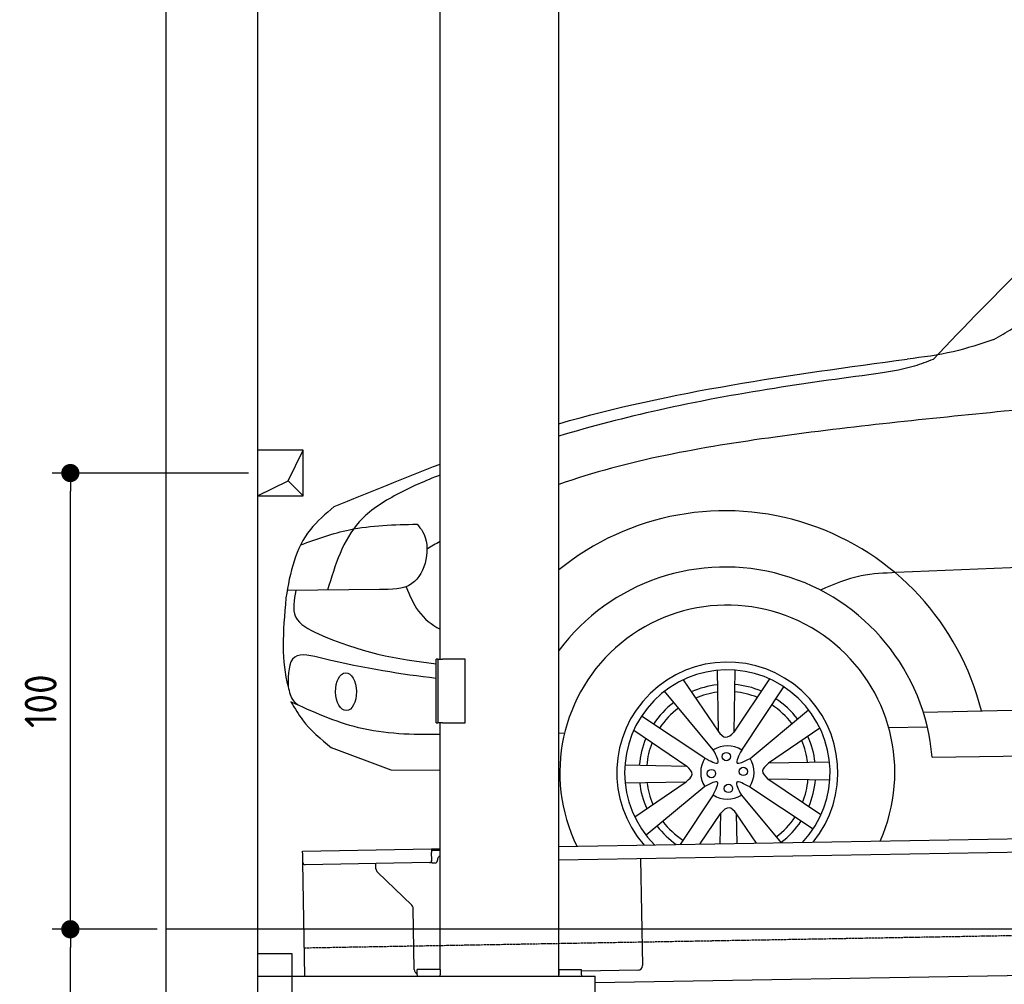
# Model space of a CAD drawing. Header units: millimetres. Extents: x 552 to 7231, y 5467 to 12836.
# Tile 2 of 5: x 552 to 2709, y 7995 to 10110. Entities that reach past the tile are written whole.
import ezdxf

# ---------------------------------------------------------------- set-up
doc = ezdxf.new("R2010")
doc.units = ezdxf.units.MM
doc.linetypes.add('GEN3', pattern=[6.25, 5, -1.25])
doc.layers.get('0').update_dxf_attribs({"lineweight": 25})
for name, color, linetype, lineweight in [('3', 6, 'GEN3', 25), ('4', 3, 'Continuous', 25), ('5', 3, 'Continuous', 25), ('breakthrough', 1, 'Continuous', 25)]:
    doc.layers.add(name, color=color, linetype=linetype, lineweight=lineweight)
doc.layers.add('Car', color=10, linetype='Continuous')
doc.styles.get("Standard").update_dxf_attribs({"font": 'ISOCP.SHX'})
doc.dimstyles.new('GEN-ISO$0', dxfattribs={"dimscale": 20, "dimtxt": 3.5, "dimasz": 2, "dimexe": 2, "dimexo": 1, "dimgap": 1.5, "dimtad": 1, "dimdec": 1, "dimlfac": 0.1, "dimdsep": 46, "dimtxsty": 'Standard', "dimblk": 'PUNKT', "dimcen": 2, "dimclrd": 256, "dimclre": 256, "dimclrt": 2, "dimadec": 0, "dimazin": 0, "dimtp": 0.1, "dimtm": 0.1, "dimtfac": 0.71, "dimtdec": 1, "dimtmove": 2, "dimatfit": 3, "dimldrblk": 'PUNKT', "dimfxl": 1, "dimtolj": 1, "dimarcsym": 0})

# ---------------------------------------------------------------- blocks, each defined once
blk = doc.blocks.new('PUNKT')
at = {"layer": '4', "color": 0, "linetype": 'ByBlock'}
blk.add_line((-0.5, 0), (-1, 0), dxfattribs=at)
at = {"layer": '4', "color": 0, "linetype": 'ByBlock', "const_width": 0.5}
blk.add_lwpolyline([(-0.25, 0, 1), (0.25, 0, 1)], format="xyb", close=True, dxfattribs=at)
blk = doc.blocks.new('*D6')
at = {"layer": '4', "lineweight": -2, "transparency": 16777216}
for p, q in [((852.8, 8115.9), (622.8, 8115.9)), ((662.8, 6005.9), (662.8, 8075.9)), ((1052.8, 5965.9), (622.8, 5965.9))]:
    blk.add_line(p, q, dxfattribs=at)
at = {"layer": 'Defpoints', "color": 0, "transparency": 16777216}
for p in [(662.8, 8115.9), (872.8, 8115.9), (1072.8, 5965.9)]:
    blk.add_point(p, dxfattribs=at)
at = {"layer": '4', "lineweight": -2, "transparency": 16777216, "xscale": 40, "yscale": 40, "zscale": 40}
for p, rotation in [((662.8, 8115.9), 90), ((662.8, 5965.9), 270)]:
    blk.add_blockref('PUNKT', p, dxfattribs=dict(at, rotation=rotation))
at = {"layer": '4', "color": 2, "transparency": 16777216, "insert": (597.8, 7040.9), "char_height": 70, "attachment_point": 5, "rotation": 90}
blk.add_mtext('\\A1;215', dxfattribs=at)
blk = doc.blocks.new('*D7')
at = {"layer": '4', "lineweight": -2, "transparency": 16777216}
for p, q in [((1052.8, 9115.9), (622.8, 9115.9)), ((662.8, 8155.9), (662.8, 9075.9)), ((852.8, 8115.9), (622.8, 8115.9))]:
    blk.add_line(p, q, dxfattribs=at)
at = {"layer": '4', "lineweight": -2, "transparency": 16777216, "xscale": 40, "yscale": 40, "zscale": 40}
for p, rotation in [((662.8, 9115.9), 90), ((662.8, 8115.9), 270)]:
    blk.add_blockref('PUNKT', p, dxfattribs=dict(at, rotation=rotation))
at = {"layer": '4', "color": 2, "transparency": 16777216, "insert": (597.8, 8615.9), "char_height": 70, "attachment_point": 5, "rotation": 90}
blk.add_mtext('\\A1;100', dxfattribs=at)

msp = doc.modelspace()

# ---------------------------------------------------------------- linework, layer by layer
for p, q in [((872.77, 5715.9), (872.77, 12515.9)), ((1072.77, 12315.9), (1072.77, 5965.9)), ((1472.77, 8708.02), (1472.77, 10533.02)), ((1732.77, 8013.02), (1732.77, 10533.02)), ((1467.77, 8708.02), (1463.77, 8708.02)), ((1463.77, 8568.02), (1463.77, 8708.02)), ((1467.77, 8708.02), (1477.77, 8708.02)), ((1467.77, 8708.02), (1467.77, 8568.02)), ((1527.77, 8708.02), (1477.77, 8708.02)), ((1527.77, 8568.02), (1527.77, 8708.02)), ((1463.77, 8568.02), (1467.77, 8568.02)), ((1477.77, 8568.02), (1467.77, 8568.02)), ((1472.77, 8027.85), (1472.77, 8568.02)), ((1477.77, 8568.02), (1527.77, 8568.02)), ((1732.77, 8297.07), (4392.09, 8343.49)), ((4387.61, 8313.41), (1732.77, 8267.07)), ((1171.58, 8287.28), (1454.03, 8292.21)), ((1171.72, 8279.28), (1171.58, 8287.28)), ((1454.03, 8292.21), (1464.03, 8292.38)), ((1454.03, 8292.21), (1454.17, 8284.21)), ((1464.1, 8288.38), (1454.1, 8288.21)), ((1454.47, 8267.21), (1454.17, 8284.21)), ((1464.03, 8292.38), (1472.77, 8292.53)), ((1472.77, 8288.53), (1464.1, 8288.38)), ((1172.01, 8262.28), (1171.72, 8279.28)), ((1176.36, 8013.02), (1172.01, 8262.28)), ((1449.56, 8262.12), (1177.1, 8257.37)), ((1457.08, 8261.26), (1462.07, 8261.34)), ((1466.99, 8266.43), (1466.97, 8267.43)), ((1911.99, 8270.2), (1916.07, 8036.23)), ((1332.28, 8248.22), (1332.08, 8260.07)), ((1410.76, 8168.36), (1335.34, 8241.2)), ((1416.15, 8027.51), (1413.81, 8161.34)), ((1072.77, 8063.02), (1147.77, 8063.02)), ((1147.77, 8063.02), (1147.77, 7858.02)), ((1472.77, 8028.02), (1422.77, 8028.02)), ((1422.77, 8016.02), (1422.77, 8028.02)), ((1472.77, 8027.85), (1472.77, 8016.02)), ((1732.77, 8028.02), (1782.77, 8028.02)), ((1732.77, 8027.85), (1732.77, 8016.02)), ((1782.77, 8016.02), (1782.77, 8028.02)), ((1906.25, 8026.06), (1782.77, 8023.9)), ((4146.36, 8039.16), (1812.77, 7998.42)), ((1072.77, 8013.02), (1812.77, 8013.02)), ((1422.77, 8016.02), (1422.77, 8013.02)), ((1472.77, 8013.02), (1472.77, 8016.02)), ((1732.77, 8013.02), (1732.77, 8016.02)), ((1782.77, 8016.02), (1782.77, 8013.02)), ((1812.77, 7908.02), (1812.77, 8013.02))]:
    msp.add_line(p, q)
for centre, radius, start, end in [((1177.01, 8262.37), 5, 181, 271), ((1449.47, 8267.12), 5, 271, 1), ((1456.99, 8266.25), 5, 214.23672, 271), ((1461.99, 8266.34), 5, 271, 1), ((1476.97, 8267.6), 10, 114.78744, 181), ((1342.28, 8248.39), 10, 181, 226), ((1403.81, 8161.17), 10, 1, 46), ((1426.15, 8027.68), 10, 181, 250.29343), ((1906.07, 8036.06), 10, 271, 1)]:
    msp.add_arc(centre, radius, start, end)
at = {"layer": '3'}
msp.add_line((1175.28, 8075.31), (6230.44, 8163.55), dxfattribs=at)
at = {"layer": '5'}
msp.add_line((6272.78, 8115.9), (872.77, 8115.9), dxfattribs=at)
at = {"layer": 'breakthrough'}
for p, q in [((1140.15, 9098.85), (1172.77, 9165.9)), ((1072.77, 9065.9), (1140.15, 9098.85)), ((1139.93, 9098.75), (1172.77, 9065.9))]:
    msp.add_line(p, q, dxfattribs=at)
msp.add_lwpolyline([(1172.77, 9165.9), (1072.77, 9165.9), (1072.77, 9065.9), (1172.77, 9065.9)], close=True, dxfattribs=at)
at = {"layer": 'Car'}
for p, q in [((4447.57, 8979.89), (2471.65, 8897.56)), ((1339.83, 8860.91), (1137.64, 8858.15)), ((2079.57, 8683.34), (2081.84, 8549.87)), ((2118.52, 8683.85), (2116.22, 8548.24)), ((2004.87, 8662.43), (2081.84, 8549.87)), ((2194.63, 8664.48), (2116.22, 8548.24)), ((2071.19, 8509.15), (1964.32, 8637.44)), ((2133.36, 8508.75), (2225.53, 8647.48)), ((2531.16, 8591.53), (4372.97, 8632.35)), ((2151.61, 8490.26), (2279.91, 8597.13)), ((2052.7, 8490.89), (1913.97, 8583.06)), ((1732.78, 8546.34), (1745.38, 8546.04)), ((1896.97, 8552.17), (2013.21, 8473.76)), ((2304.89, 8556.58), (2192.34, 8479.61)), ((2455.44, 8557.91), (2540, 8559.29)), ((1365.4, 8464.39), (1235.05, 8513.38)), ((2550.5, 8493.03), (4439.63, 8518.45)), ((2325.8, 8481.88), (2192.34, 8479.61)), ((1472.78, 8463.81), (1365.4, 8464.39)), ((1877.6, 8476.05), (2013.21, 8473.76)), ((1878.11, 8437.1), (2011.58, 8439.38)), ((1899.02, 8362.41), (2011.58, 8439.38)), ((2306.94, 8366.81), (2190.71, 8445.23)), ((2326.31, 8442.93), (2190.71, 8445.23)), ((2052.3, 8428.73), (1924.01, 8321.86)), ((2151.21, 8428.09), (2289.95, 8335.92)), ((2070.56, 8410.24), (1998.46, 8301.71)), ((2132.72, 8409.84), (2219.57, 8305.57)), ((2041.63, 8302.46), (2087.69, 8370.74)), ((2086.55, 8303.25), (2087.69, 8370.74)), ((2166.16, 8304.64), (2122.07, 8369.11)), ((2123.18, 8303.89), (2122.07, 8369.11))]:
    msp.add_line(p, q, dxfattribs=at)
for centre in [(2099.65, 8494.43), (2067.02, 8457.18), (2136.89, 8461.8), (2104.27, 8424.56)]:
    msp.add_circle(centre, 9.14, dxfattribs=at)
for centre, radius, start, end in [((2097.43, 8455.21), 577.94, 13.93095, 129.12127), ((2097.43, 8455.21), 454.64, 4.77134, 143.32869), ((2101.96, 8459.49), 366.93, 335.84833, 206.15167), ((2101.96, 8459.49), 242.09, 320.89591, 221.10409), ((2101.96, 8459.49), 224.97, 317.11439, 224.88561), ((2101.96, 8459.49), 193.48, 96.48488, 114.1206), ((2101.96, 8459.49), 193.48, 67.26492, 85.24812), ((2101.96, 8459.49), 177.35, 96.98793, 113.17689), ((2101.96, 8459.49), 177.35, 68.30559, 84.9034), ((2101.96, 8459.49), 193.48, 127.38201, 146.72797), ((2101.96, 8459.49), 177.35, 37.16239, 56.75767), ((2101.96, 8459.49), 193.48, 37.38201, 56.72797), ((2101.96, 8459.49), 177.35, 127.16239, 146.75767), ((2101.96, 8459.49), 193.48, 157.26492, 175.24812), ((2101.96, 8459.49), 177.35, 158.30559, 174.9034), ((2101.96, 8459.49), 177.35, 6.98793, 23.17689), ((2101.96, 8459.49), 193.48, 6.48488, 24.1206), ((2101.96, 8459.49), 58.41, 57.48266, 121.78127), ((2101.96, 8459.49), 58.41, 147.48266, 211.78127), ((2101.96, 8459.49), 58.41, 327.48266, 31.78127), ((2101.96, 8459.49), 193.48, 186.48488, 204.1206), ((2101.96, 8459.49), 177.35, 186.98793, 203.17689), ((2101.96, 8459.49), 177.35, 338.30559, 354.9034), ((2101.96, 8459.49), 193.48, 337.26492, 355.24812), ((2101.96, 8459.49), 58.41, 237.48266, 301.78127), ((2101.96, 8459.49), 177.35, 217.16239, 236.75767), ((2101.96, 8459.49), 177.35, 307.16239, 326.75767), ((2101.96, 8459.49), 193.48, 307.38201, 326.72797), ((2101.96, 8459.49), 193.48, 217.38201, 234.7083)]:
    msp.add_arc(centre, radius, start, end, dxfattribs=at)
msp.add_ellipse((1266.59, 8636.59), major_axis=(-0.72, 41.43), ratio=0.5509677, dxfattribs=at)
for points, knots in [([(2686.07, 9408.93), (2699.24, 9416.36), (2814.17, 9481.22), (2998.45, 9672.33), (3240.89, 9836.75), (3430.61, 9988.9), (3620.68, 10029.42), (3921.85, 10055.48), (4163.92, 10065.53), (4327.32, 10067.4), (4327.32, 10067.4), (4327.32, 10067.4), (4327.32, 10067.4), (4367.4, 10067.86), (4407.49, 10068.32), (4447.57, 10068.78)], [0, 0, 0, 0, 45.3514522, 395.5233181, 782.9133545, 929.0712277, 1115.4789356, 1351.149091, 1840.7258902, 1840.7258902, 1840.7258902, 1840.7260131, 1840.7260131, 1840.7260131, 1960.8144608, 1960.8144608, 1960.8144608, 1960.8144608]), ([(2441.71, 9335.34), (2362.73, 9324.68), (2198.86, 9302.55), (1961.8, 9259.07), (1805.42, 9218.19), (1732.78, 9196.99)], [0, 0, 0, 0, 239.0821936, 496.0161654, 722.7917101, 722.7917101, 722.7917101, 722.7917101]), ([(4447.57, 9335.65), (4407.49, 9334.51), (4367.4, 9333.37), (4327.32, 9332.23), (4327.32, 9332.23), (4327.32, 9332.23), (4327.32, 9332.23), (4008.4, 9323.15), (3468.54, 9302.67), (2929.42, 9266.23), (2708.65, 9251.31)], [1018.2999287, 1018.2999287, 1018.2999287, 1018.2999287, 1138.5892644, 1138.5892644, 1138.5892644, 1138.5892842, 1138.5892842, 1138.5892842, 2095.7246085, 2759.5031455, 2759.5031455, 2759.5031455, 2759.5031455]), ([(2708.65, 9251.31), (2541.77, 9234.63), (2215.18, 9201.98), (1884.22, 9144.41), (1732.78, 9090.69)], [0, 0, 0, 0, 504.9384987, 988.2373553, 988.2373553, 988.2373553, 988.2373553]), ([(1472.78, 9111.52), (1440.67, 9099.14), (1377.75, 9071.82), (1269.82, 9002.87), (1242.77, 8914.15), (1226.07, 8859.35)], [996.870244, 996.870244, 996.870244, 996.870244, 1100.3322456, 1202.4079922, 1367.2454092, 1367.2454092, 1367.2454092, 1367.2454092]), ([(1240.65, 9042.31), (1221.9, 9026.29), (1161.36, 8974.6), (1143.76, 8898.5), (1135.01, 8842.04)], [0, 0, 0, 0, 72.5072029, 234.0440486, 234.0440486, 234.0440486, 234.0440486]), ([(1398.05, 8866.53), (1406.09, 8847.56), (1422.84, 8808.07), (1454.04, 8783.65), (1472.78, 8773.59)], [0, 0, 0, 0, 60.0678484, 125.0703981, 125.0703981, 125.0703981, 125.0703981]), ([(1156.77, 8858.41), (1152.86, 8837.55), (1144.69, 8793.91), (1273.71, 8727.44), (1379.34, 8707.28), (1463.78, 8697.96)], [0, 0, 0, 0, 57.3732904, 120.0795359, 381.477937, 381.477937, 381.477937, 381.477937]), ([(1463.78, 8665.72), (1389.01, 8674.7), (1289.75, 8689.86), (1140.46, 8728.61), (1140.06, 8675.3), (1139.85, 8647.68)], [100.7533165, 100.7533165, 100.7533165, 100.7533165, 343.5777006, 405.4521214, 471.9768392, 471.9768392, 471.9768392, 471.9768392]), ([(1145.83, 8614.33), (1155.18, 8599.25), (1176.25, 8562.41), (1211.74, 8532.82), (1235.05, 8513.38)], [550.221689, 550.221689, 550.221689, 550.221689, 596.4770938, 684.9810497, 684.9810497, 684.9810497, 684.9810497]), ([(1472.78, 8542.78), (1412, 8541.8), (1298.63, 8545.21), (1194.63, 8592.26), (1145.83, 8614.33)], [52.7404489, 52.7404489, 52.7404489, 52.7404489, 232.4979906, 391.3707038, 391.3707038, 391.3707038, 391.3707038])]:
    msp.add_open_spline(points, degree=3, knots=knots, dxfattribs=at)
for points in [[(2552.99, 9364.93), (2994.32, 9777.84), (3307.4, 9976.51)], [(2686.07, 9408.93), (2596.83, 9381.85), (2496.17, 9365.63)], [(2552.99, 9364.93), (2511.98, 9350.16), (2441.71, 9335.34)], [(1167.32, 8958.57), (1274.15, 8991.57), (1422.37, 9003.7)], [(1422.37, 9003.7), (1434.34, 8988.02), (1411.15, 8873.44), (1339.83, 8860.91)], [(2471.65, 8897.56), (2394.8, 8890.43), (2305.69, 8859.35)], [(1139.85, 8647.68), (1152.1, 8616.22), (1161.92, 8607.07)], [(2081.84, 8549.87), (2098.22, 8536.71), (2116.22, 8548.24)], [(2052.7, 8490.89), (2081.12, 8480.91), (2071.19, 8509.15)], [(2133.36, 8508.75), (2123.38, 8480.33), (2151.61, 8490.26)], [(2192.34, 8479.61), (2179.17, 8463.23), (2190.71, 8445.23)], [(2011.58, 8439.38), (2024.74, 8455.76), (2013.21, 8473.76)], [(2070.56, 8410.24), (2080.53, 8438.66), (2052.3, 8428.73)], [(2151.21, 8428.09), (2122.79, 8438.07), (2132.72, 8409.84)], [(2122.07, 8369.11), (2105.69, 8382.28), (2087.69, 8370.74)]]:
    msp.add_spline(points, degree=3, dxfattribs=at)
for points in [[(1732.78, 9224.11), (1980.4, 9295.82), (2238.28, 9330.72), (2496.17, 9365.63)], [(1240.65, 9042.31), (1317.84, 9074.02), (1395.04, 9105.73), (1472.78, 9135.48)], [(1472.78, 8965.89), (1463.19, 8960.34), (1453.62, 8954.77), (1444.05, 8949.19)], [(1135.01, 8842.04), (1127.98, 8766.94), (1124.73, 8701.83), (1139.85, 8647.68)]]:
    msp.add_open_spline(points, degree=3, dxfattribs=at)

# ---------------------------------------------------------------- dimensions: what is measured, and where the dimension line sits
at = {"layer": '4'}
for base, p1, p2, picture, middle in [((662.77, 9115.9), (872.77, 8115.9), (1072.77, 9115.9), '*D7', (597.77, 8615.9)), ((662.77, 8115.9), (1072.77, 5965.9), (872.77, 8115.9), '*D6', (597.77, 7040.9))]:
    dim = msp.add_linear_dim(base=base, p1=p1, p2=p2, angle=90, dimstyle='GEN-ISO$0', dxfattribs=at)
    dim.commit()
    dim.dimension.update_dxf_attribs({"geometry": picture, "text_midpoint": middle})

doc.saveas('drawing.dxf')
